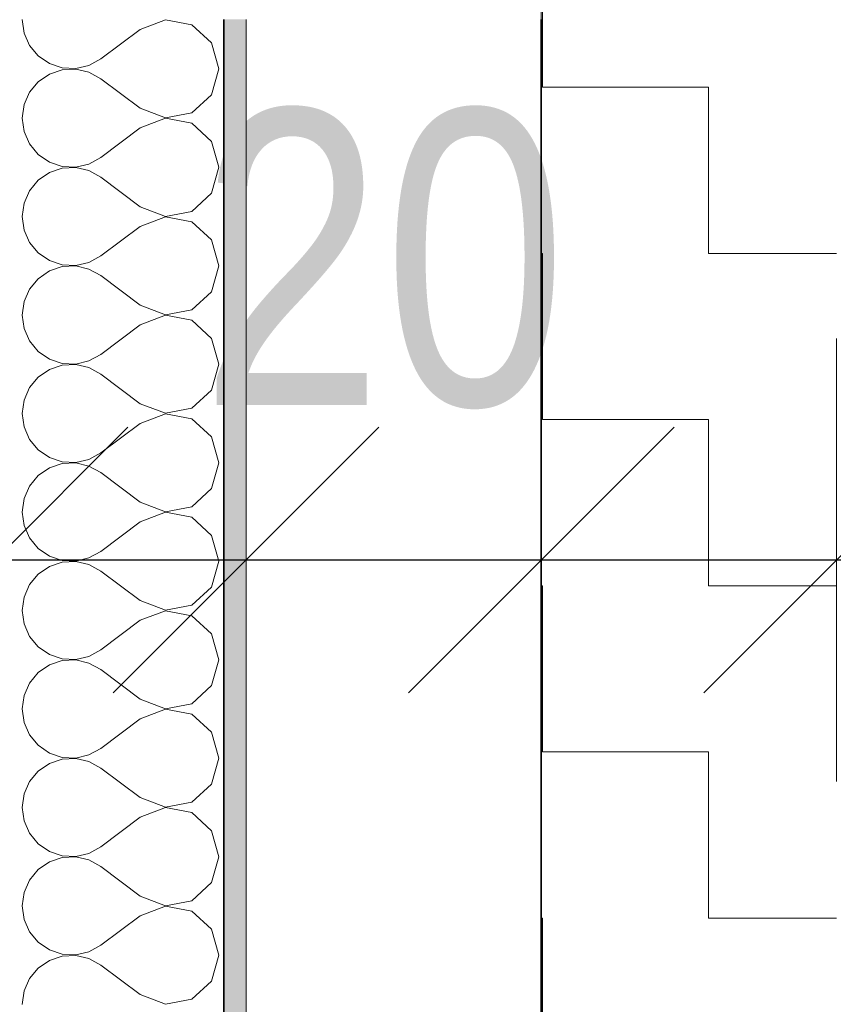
# Model space of a CAD drawing. Header units: metres. Extents: x -7.1 to 26.5, y -14.7 to 18.1.
# Tile 135 of 182: x 9.658 to 10.21, y 10.067 to 10.733. Entities that reach past the tile are written whole.
import ezdxf

# ---------------------------------------------------------------- set-up
doc = ezdxf.new("R2010")
doc.units = ezdxf.units.M
doc.header["$PDMODE"] = 65
doc.linetypes.add('AUSGEZOGEN', pattern=[0])
for name, color, linetype in [('XR$1$010 Aussenwände', 7, 'AUSGEZOGEN'), ('XR$1$015 Innenwände', 7, 'AUSGEZOGEN'), ('XR$1$015 Innenwände Schichttrennlinien', 7, 'AUSGEZOGEN'), ('XR$1$030 Bodenaufbauten', 7, 'AUSGEZOGEN'), ('XR$2$105 Bemassungen 100', 7, 'AUSGEZOGEN'), ('XR$3$010 Aussenwände Bauteilschraffuren', 7, 'AUSGEZOGEN'), ('XR$3$015 Innenwände Bauteilschraffuren', 7, 'AUSGEZOGEN'), ('XR$3$035 Decken', 7, 'AUSGEZOGEN')]:
    doc.layers.add(name, color=color, linetype=linetype)
doc.styles.add('ARIAL', font='arial.ttf')
doc.dimstyles.new('DIMSTYLE_3', dxfattribs={"dimtxt": 0.2, "dimasz": 0.3, "dimexe": 0, "dimexo": 0, "dimgap": 0.1, "dimtad": 2, "dimrnd": 0.005, "dimzin": 4, "dimdsep": 46, "dimtxsty": 'ARIAL', "dimblk1": 'ALL_ML_STRICH', "dimblk2": 'ALL_ML_STRICH', "dimsah": 1, "dimcen": 0, "dimclrd": 7, "dimclre": 7, "dimclrt": 7, "dimadec": 0, "dimazin": 0, "dimtfac": 1, "dimtdec": 0, "dimtix": 1, "dimtmove": 2, "dimatfit": 3, "dimfxl": 0, "dimtzin": 0, "dimlwd": 0, "dimlwe": 18, "dimarcsym": 0})
doc.dimstyles.new('DIMSTYLE_7', dxfattribs={"dimtxt": 0.2, "dimasz": 0.3, "dimexe": 0, "dimexo": 0, "dimgap": 0.1, "dimtad": 2, "dimdec": 1, "dimlfac": 100, "dimrnd": 0.5, "dimzin": 4, "dimdsep": 46, "dimtxsty": 'ARIAL', "dimblk1": 'ALL_ML_STRICH', "dimblk2": 'ALL_ML_STRICH', "dimsah": 1, "dimcen": 0, "dimclrd": 7, "dimclre": 7, "dimclrt": 7, "dimadec": 0, "dimazin": 0, "dimtfac": 1, "dimtdec": 0, "dimtix": 1, "dimtmove": 2, "dimatfit": 3, "dimfxl": 0, "dimtvp": 1.2, "dimtzin": 0, "dimlwd": 0, "dimlwe": 18, "dimarcsym": 0})

# ---------------------------------------------------------------- blocks, each defined once
blk = doc.blocks.new('ALL_ML_STRICH')
at = {"color": 0, "linetype": 'ByBlock', "lineweight": -2}
for p, q in [((0, -0.5), (0, 0.5)), ((-0.3, -0.3), (0.3, 0.3)), ((-1, 0), (0.5, 0))]:
    blk.add_line(p, q, dxfattribs=at)
blk = doc.blocks.new('*D183')
at = {"layer": 'DEFPOINTS', "color": 7, "linetype": 'AUSGEZOGEN', "lineweight": 18, "transparency": 33554687}
for p in [(6.27177, 10.36753), (6.27177, 10.36753), (9.64177, 10.36753)]:
    blk.add_point(p, dxfattribs=at)
at = {"layer": 'XR$2$105 Bemassungen 100', "color": 7, "linetype": 'AUSGEZOGEN', "lineweight": -2, "transparency": 33554687}
for p, q in [((6.27177, 10.36753), (6.27177, 10.36753)), ((6.27177, 10.36753), (9.64177, 10.36753)), ((9.64177, 10.36753), (9.64177, 10.36753))]:
    blk.add_line(p, q, dxfattribs=at)
at = {"layer": 'XR$2$105 Bemassungen 100', "color": 7, "linetype": 'AUSGEZOGEN', "lineweight": 18, "transparency": 33554687, "xscale": 0.3, "yscale": 0.3, "zscale": 0.3, "rotation": 180}
blk.add_blockref('ALL_ML_STRICH', (6.27177, 10.36753), dxfattribs=at)
at = {"layer": 'XR$2$105 Bemassungen 100', "color": 7, "linetype": 'AUSGEZOGEN', "lineweight": 18, "transparency": 33554687, "xscale": 0.3, "yscale": 0.3, "zscale": 0.3}
blk.add_blockref('ALL_ML_STRICH', (9.64177, 10.36753), dxfattribs=at)
at = {"layer": 'XR$2$105 Bemassungen 100', "color": 7, "linetype": 'AUSGEZOGEN', "lineweight": 18, "transparency": 33554687, "insert": (7.96833, 10.57108), "char_height": 0.2, "width": 0.64, "attachment_point": 5, "style": 'ARIAL'}
blk.add_mtext('\\W0.80;\\A1;{\\A1;{3.37\\H0.132000;\\S^ ;}}', dxfattribs=at)
blk = doc.blocks.new('*D184')
at = {"layer": 'DEFPOINTS', "color": 7, "linetype": 'AUSGEZOGEN', "lineweight": 18, "transparency": 33554687}
for p in [(9.64177, 10.36753), (9.64177, 10.36753), (9.81177, 10.36753)]:
    blk.add_point(p, dxfattribs=at)
at = {"layer": 'XR$2$105 Bemassungen 100', "color": 7, "linetype": 'AUSGEZOGEN', "lineweight": -2, "transparency": 33554687}
for p, q in [((9.64177, 10.36753), (9.64177, 10.36753)), ((9.64177, 10.36753), (9.81177, 10.36753)), ((9.81177, 10.36753), (9.81177, 10.36753))]:
    blk.add_line(p, q, dxfattribs=at)
at = {"layer": 'XR$2$105 Bemassungen 100', "color": 7, "linetype": 'AUSGEZOGEN', "lineweight": 18, "transparency": 33554687, "xscale": 0.3, "yscale": 0.3, "zscale": 0.3, "rotation": 180}
blk.add_blockref('ALL_ML_STRICH', (9.64177, 10.36753), dxfattribs=at)
at = {"layer": 'XR$2$105 Bemassungen 100', "color": 7, "linetype": 'AUSGEZOGEN', "lineweight": 18, "transparency": 33554687, "xscale": 0.3, "yscale": 0.3, "zscale": 0.3}
blk.add_blockref('ALL_ML_STRICH', (9.81177, 10.36753), dxfattribs=at)
at = {"layer": 'XR$2$105 Bemassungen 100', "color": 7, "linetype": 'AUSGEZOGEN', "lineweight": 18, "transparency": 33554687, "insert": (9.4253, 10.56753), "char_height": 0.2, "width": 0.64, "attachment_point": 5, "style": 'ARIAL'}
blk.add_mtext('\\W0.80;\\A1;{\\A1;{17\\H0.132000;\\S^ ;}}', dxfattribs=at)
blk = doc.blocks.new('*D185')
at = {"layer": 'DEFPOINTS', "color": 7, "linetype": 'AUSGEZOGEN', "lineweight": 18, "transparency": 33554687}
for p in [(9.81177, 10.36753), (9.81177, 10.36753), (10.01177, 10.30253)]:
    blk.add_point(p, dxfattribs=at)
at = {"layer": 'XR$2$105 Bemassungen 100', "color": 7, "linetype": 'AUSGEZOGEN', "lineweight": -2, "transparency": 33554687}
for p, q in [((9.81177, 10.36753), (9.81177, 10.36753)), ((9.81177, 10.36753), (10.01177, 10.36753)), ((10.01177, 10.36753), (10.01177, 10.36753))]:
    blk.add_line(p, q, dxfattribs=at)
at = {"layer": 'XR$2$105 Bemassungen 100', "color": 7, "linetype": 'AUSGEZOGEN', "lineweight": 18, "transparency": 33554687, "xscale": 0.3, "yscale": 0.3, "zscale": 0.3, "rotation": 180}
blk.add_blockref('ALL_ML_STRICH', (9.81177, 10.36753), dxfattribs=at)
at = {"layer": 'XR$2$105 Bemassungen 100', "color": 7, "linetype": 'AUSGEZOGEN', "lineweight": 18, "transparency": 33554687, "xscale": 0.3, "yscale": 0.3, "zscale": 0.3}
blk.add_blockref('ALL_ML_STRICH', (10.01177, 10.36753), dxfattribs=at)
at = {"layer": 'XR$2$105 Bemassungen 100', "color": 7, "linetype": 'AUSGEZOGEN', "lineweight": 18, "transparency": 33554687, "insert": (9.90481, 10.57094), "char_height": 0.2, "width": 0.64, "attachment_point": 5, "style": 'ARIAL'}
blk.add_mtext('\\W0.80;\\A1;{\\A1;{20\\H0.132000;\\S^ ;}}', dxfattribs=at)
blk = doc.blocks.new('*D186')
at = {"layer": 'DEFPOINTS', "color": 7, "linetype": 'AUSGEZOGEN', "lineweight": 18, "transparency": 33554687}
for p in [(10.01177, 10.36753), (10.01177, 10.30253), (10.21177, 10.30253)]:
    blk.add_point(p, dxfattribs=at)
at = {"layer": 'XR$2$105 Bemassungen 100', "color": 7, "linetype": 'AUSGEZOGEN', "lineweight": -2, "transparency": 33554687}
for p, q in [((10.01177, 10.36753), (10.01177, 10.36753)), ((10.01177, 10.36753), (10.21177, 10.36753)), ((10.21177, 10.36753), (10.21177, 10.36753))]:
    blk.add_line(p, q, dxfattribs=at)
at = {"layer": 'XR$2$105 Bemassungen 100', "color": 7, "linetype": 'AUSGEZOGEN', "lineweight": 18, "transparency": 33554687, "xscale": 0.3, "yscale": 0.3, "zscale": 0.3, "rotation": 180}
blk.add_blockref('ALL_ML_STRICH', (10.01177, 10.36753), dxfattribs=at)
at = {"layer": 'XR$2$105 Bemassungen 100', "color": 7, "linetype": 'AUSGEZOGEN', "lineweight": 18, "transparency": 33554687, "xscale": 0.3, "yscale": 0.3, "zscale": 0.3}
blk.add_blockref('ALL_ML_STRICH', (10.21177, 10.36753), dxfattribs=at)
at = {"layer": 'XR$2$105 Bemassungen 100', "color": 7, "linetype": 'AUSGEZOGEN', "lineweight": 18, "transparency": 33554687, "insert": (10.41377, 10.57094), "char_height": 0.2, "width": 0.64, "attachment_point": 5, "style": 'ARIAL'}
blk.add_mtext('\\W0.80;\\A1;{\\A1;{20\\H0.132000;\\S^ ;}}', dxfattribs=at)
blk = doc.blocks.new('*D187')
at = {"layer": 'DEFPOINTS', "color": 7, "linetype": 'AUSGEZOGEN', "lineweight": 18, "transparency": 33554687}
for p in [(10.21177, 10.36753), (14.69177, 10.36753), (10.21177, 10.30253)]:
    blk.add_point(p, dxfattribs=at)
at = {"layer": 'XR$2$105 Bemassungen 100', "color": 7, "linetype": 'AUSGEZOGEN', "lineweight": -2, "transparency": 33554687}
for p, q in [((10.21177, 10.36753), (10.21177, 10.36753)), ((10.21177, 10.36753), (14.69177, 10.36753)), ((14.69177, 10.36753), (14.69177, 10.36753))]:
    blk.add_line(p, q, dxfattribs=at)
at = {"layer": 'XR$2$105 Bemassungen 100', "color": 7, "linetype": 'AUSGEZOGEN', "lineweight": 18, "transparency": 33554687, "xscale": 0.3, "yscale": 0.3, "zscale": 0.3, "rotation": 180}
blk.add_blockref('ALL_ML_STRICH', (10.21177, 10.36753), dxfattribs=at)
at = {"layer": 'XR$2$105 Bemassungen 100', "color": 7, "linetype": 'AUSGEZOGEN', "lineweight": 18, "transparency": 33554687, "xscale": 0.3, "yscale": 0.3, "zscale": 0.3}
blk.add_blockref('ALL_ML_STRICH', (14.69177, 10.36753), dxfattribs=at)
at = {"layer": 'XR$2$105 Bemassungen 100', "color": 7, "linetype": 'AUSGEZOGEN', "lineweight": 18, "transparency": 33554687, "insert": (12.46316, 10.57094), "char_height": 0.2, "width": 0.64, "attachment_point": 5, "style": 'ARIAL'}
blk.add_mtext('\\W0.80;\\A1;{\\A1;{4.48\\H0.132000;\\S^ ;}}', dxfattribs=at)
blk = doc.blocks.new('COMPLEXOBJECT_242')
at = {"layer": 'XR$3$015 Innenwände Bauteilschraffuren', "color": 8, "linetype": 'AUSGEZOGEN', "lineweight": 13, "transparency": 33554687}
for p, q in [((9.6601, 10.73333), (9.66137, 10.72422)), ((9.75711, 10.7332), (9.7401, 10.72667)), ((9.77501, 10.72981), (9.75711, 10.7332)), ((9.7401, 10.72667), (9.71344, 10.70667)), ((9.78846, 10.71752), (9.77501, 10.72981)), ((9.66137, 10.72422), (9.66508, 10.71581)), ((9.66508, 10.71581), (9.67095, 10.70873)), ((9.79344, 10.7), (9.78846, 10.71752)), ((9.67095, 10.70873), (9.67853, 10.70352)), ((9.70539, 10.70222), (9.71344, 10.70667)), ((9.67853, 10.70352), (9.68724, 10.70058)), ((9.68724, 10.69942), (9.67853, 10.69648)), ((9.68724, 10.70058), (9.69643, 10.70013)), ((9.69643, 10.69987), (9.68724, 10.69942)), ((9.69643, 10.70013), (9.70539, 10.70222)), ((9.70539, 10.69778), (9.69643, 10.69987)), ((9.78846, 10.68248), (9.79344, 10.7)), ((9.67095, 10.69127), (9.66508, 10.68419)), ((9.67853, 10.69648), (9.67095, 10.69127)), ((9.71344, 10.69333), (9.70539, 10.69778)), ((9.7401, 10.67333), (9.71344, 10.69333)), ((9.66508, 10.68419), (9.66137, 10.67578)), ((9.77501, 10.67019), (9.78846, 10.68248)), ((9.66137, 10.67578), (9.6601, 10.66667)), ((9.7401, 10.67333), (9.75711, 10.6668)), ((9.6601, 10.66667), (9.66137, 10.65756)), ((9.75711, 10.66653), (9.7401, 10.66)), ((9.75711, 10.6668), (9.77501, 10.67019)), ((9.77501, 10.66315), (9.75711, 10.66653)), ((9.7401, 10.66), (9.71344, 10.64)), ((9.78846, 10.65086), (9.77501, 10.66315)), ((9.66137, 10.65756), (9.66508, 10.64914)), ((9.66508, 10.64914), (9.67095, 10.64206)), ((9.79344, 10.63333), (9.78846, 10.65086)), ((9.67095, 10.64206), (9.67853, 10.63685)), ((9.70539, 10.63555), (9.71344, 10.64)), ((9.67853, 10.63685), (9.68724, 10.63391)), ((9.68724, 10.63275), (9.67853, 10.62981)), ((9.68724, 10.63391), (9.69643, 10.63347)), ((9.69643, 10.6332), (9.68724, 10.63275)), ((9.69643, 10.63347), (9.70539, 10.63555)), ((9.70539, 10.63112), (9.69643, 10.6332)), ((9.78846, 10.61581), (9.79344, 10.63333)), ((9.67095, 10.62461), (9.66508, 10.61752)), ((9.67853, 10.62981), (9.67095, 10.62461)), ((9.71344, 10.62667), (9.70539, 10.63112)), ((9.7401, 10.60667), (9.71344, 10.62667)), ((9.66508, 10.61752), (9.66137, 10.60911)), ((9.77501, 10.60352), (9.78846, 10.61581)), ((9.66137, 10.60911), (9.6601, 10.6)), ((9.7401, 10.60667), (9.75711, 10.60013)), ((9.6601, 10.6), (9.66137, 10.59089)), ((9.75711, 10.59987), (9.7401, 10.59333)), ((9.75711, 10.60013), (9.77501, 10.60352)), ((9.77501, 10.59648), (9.75711, 10.59987)), ((9.7401, 10.59333), (9.71344, 10.57333)), ((9.78846, 10.58419), (9.77501, 10.59648)), ((9.66137, 10.59089), (9.66508, 10.58248)), ((9.66508, 10.58248), (9.67095, 10.57539)), ((9.79344, 10.56667), (9.78846, 10.58419)), ((9.67095, 10.57539), (9.67853, 10.57019)), ((9.70539, 10.56888), (9.71344, 10.57333)), ((9.67853, 10.57019), (9.68724, 10.56725)), ((9.68724, 10.56609), (9.67853, 10.56315)), ((9.68724, 10.56725), (9.69643, 10.5668)), ((9.69643, 10.56653), (9.68724, 10.56609)), ((9.69643, 10.5668), (9.70539, 10.56888)), ((9.70539, 10.56445), (9.69643, 10.56653)), ((9.78846, 10.54914), (9.79344, 10.56667)), ((9.67095, 10.55794), (9.66508, 10.55086)), ((9.67853, 10.56315), (9.67095, 10.55794)), ((9.71344, 10.56), (9.70539, 10.56445)), ((9.7401, 10.54), (9.71344, 10.56)), ((9.66508, 10.55086), (9.66137, 10.54244)), ((9.77501, 10.53685), (9.78846, 10.54914)), ((9.66137, 10.54244), (9.6601, 10.53333)), ((9.7401, 10.54), (9.75711, 10.53347)), ((9.6601, 10.53333), (9.66137, 10.52422)), ((9.75711, 10.5332), (9.7401, 10.52667)), ((9.75711, 10.53347), (9.77501, 10.53685)), ((9.77501, 10.52981), (9.75711, 10.5332)), ((9.7401, 10.52667), (9.71344, 10.50667)), ((9.78846, 10.51752), (9.77501, 10.52981)), ((9.66137, 10.52422), (9.66508, 10.51581)), ((9.66508, 10.51581), (9.67095, 10.50873)), ((9.79344, 10.5), (9.78846, 10.51752)), ((9.67095, 10.50873), (9.67853, 10.50352)), ((9.70539, 10.50222), (9.71344, 10.50667)), ((9.67853, 10.50352), (9.68724, 10.50058)), ((9.68724, 10.49942), (9.67853, 10.49648)), ((9.68724, 10.50058), (9.69643, 10.50013)), ((9.69643, 10.49987), (9.68724, 10.49942)), ((9.69643, 10.50013), (9.70539, 10.50222)), ((9.70539, 10.49778), (9.69643, 10.49987)), ((9.78846, 10.48248), (9.79344, 10.5)), ((9.67095, 10.49127), (9.66508, 10.48419)), ((9.67853, 10.49648), (9.67095, 10.49127)), ((9.71344, 10.49333), (9.70539, 10.49778)), ((9.7401, 10.47333), (9.71344, 10.49333)), ((9.66508, 10.48419), (9.66137, 10.47578)), ((9.77501, 10.47019), (9.78846, 10.48248)), ((9.66137, 10.47578), (9.6601, 10.46667)), ((9.7401, 10.47333), (9.75711, 10.4668)), ((9.6601, 10.46667), (9.66137, 10.45756)), ((9.75711, 10.46653), (9.7401, 10.46)), ((9.75711, 10.4668), (9.77501, 10.47019)), ((9.77501, 10.46315), (9.75711, 10.46653)), ((9.7401, 10.46), (9.71344, 10.44)), ((9.78846, 10.45086), (9.77501, 10.46315)), ((9.66137, 10.45756), (9.66508, 10.44914)), ((9.66508, 10.44914), (9.67095, 10.44206)), ((9.79344, 10.43333), (9.78846, 10.45086)), ((9.67095, 10.44206), (9.67853, 10.43685)), ((9.70539, 10.43555), (9.71344, 10.44)), ((9.67853, 10.43685), (9.68724, 10.43391)), ((9.68724, 10.43275), (9.67853, 10.42981)), ((9.68724, 10.43391), (9.69643, 10.43347)), ((9.69643, 10.4332), (9.68724, 10.43275)), ((9.69643, 10.43347), (9.70539, 10.43555)), ((9.70539, 10.43112), (9.69643, 10.4332)), ((9.78846, 10.41581), (9.79344, 10.43333)), ((9.67095, 10.42461), (9.66508, 10.41752)), ((9.67853, 10.42981), (9.67095, 10.42461)), ((9.71344, 10.42667), (9.70539, 10.43112)), ((9.7401, 10.40667), (9.71344, 10.42667)), ((9.66508, 10.41752), (9.66137, 10.40911)), ((9.77501, 10.40352), (9.78846, 10.41581)), ((9.66137, 10.40911), (9.6601, 10.4)), ((9.7401, 10.40667), (9.75711, 10.40013)), ((9.6601, 10.4), (9.66137, 10.39089)), ((9.75711, 10.39987), (9.7401, 10.39333)), ((9.75711, 10.40013), (9.77501, 10.40352)), ((9.77501, 10.39648), (9.75711, 10.39987)), ((9.7401, 10.39333), (9.71344, 10.37333)), ((9.78846, 10.38419), (9.77501, 10.39648)), ((9.66137, 10.39089), (9.66508, 10.38248)), ((9.66508, 10.38248), (9.67095, 10.37539)), ((9.79344, 10.36667), (9.78846, 10.38419)), ((9.67095, 10.37539), (9.67853, 10.37019)), ((9.70539, 10.36888), (9.71344, 10.37333)), ((9.67853, 10.37019), (9.68724, 10.36725)), ((9.68724, 10.36609), (9.67853, 10.36315)), ((9.68724, 10.36725), (9.69643, 10.3668)), ((9.69643, 10.36653), (9.68724, 10.36609)), ((9.69643, 10.3668), (9.70539, 10.36888)), ((9.70539, 10.36445), (9.69643, 10.36653)), ((9.78846, 10.34914), (9.79344, 10.36667)), ((9.67095, 10.35794), (9.66508, 10.35086)), ((9.67853, 10.36315), (9.67095, 10.35794)), ((9.71344, 10.36), (9.70539, 10.36445)), ((9.7401, 10.34), (9.71344, 10.36)), ((9.66508, 10.35086), (9.66137, 10.34244)), ((9.77501, 10.33685), (9.78846, 10.34914)), ((9.66137, 10.34244), (9.6601, 10.33333)), ((9.7401, 10.34), (9.75711, 10.33347)), ((9.6601, 10.33333), (9.66137, 10.32422)), ((9.75711, 10.3332), (9.7401, 10.32667)), ((9.75711, 10.33347), (9.77501, 10.33685)), ((9.77501, 10.32981), (9.75711, 10.3332)), ((9.7401, 10.32667), (9.71344, 10.30667)), ((9.78846, 10.31752), (9.77501, 10.32981)), ((9.66137, 10.32422), (9.66508, 10.31581)), ((9.66508, 10.31581), (9.67095, 10.30873)), ((9.79344, 10.3), (9.78846, 10.31752)), ((9.67095, 10.30873), (9.67853, 10.30352)), ((9.70539, 10.30222), (9.71344, 10.30667)), ((9.67853, 10.30352), (9.68724, 10.30058)), ((9.68724, 10.29942), (9.67853, 10.29648)), ((9.68724, 10.30058), (9.69643, 10.30013)), ((9.69643, 10.29987), (9.68724, 10.29942)), ((9.69643, 10.30013), (9.70539, 10.30222)), ((9.70539, 10.29778), (9.69643, 10.29987)), ((9.78846, 10.28248), (9.79344, 10.3)), ((9.67095, 10.29127), (9.66508, 10.28419)), ((9.67853, 10.29648), (9.67095, 10.29127)), ((9.71344, 10.29333), (9.70539, 10.29778)), ((9.7401, 10.27333), (9.71344, 10.29333)), ((9.66508, 10.28419), (9.66137, 10.27578)), ((9.77501, 10.27019), (9.78846, 10.28248)), ((9.66137, 10.27578), (9.6601, 10.26667)), ((9.7401, 10.27333), (9.75711, 10.2668)), ((9.6601, 10.26667), (9.66137, 10.25756)), ((9.75711, 10.26653), (9.7401, 10.26)), ((9.75711, 10.2668), (9.77501, 10.27019)), ((9.77501, 10.26315), (9.75711, 10.26653)), ((9.7401, 10.26), (9.71344, 10.24)), ((9.78846, 10.25086), (9.77501, 10.26315)), ((9.66137, 10.25756), (9.66508, 10.24914)), ((9.66508, 10.24914), (9.67095, 10.24206)), ((9.79344, 10.23333), (9.78846, 10.25086)), ((9.67095, 10.24206), (9.67853, 10.23685)), ((9.70539, 10.23555), (9.71344, 10.24)), ((9.67853, 10.23685), (9.68724, 10.23391)), ((9.68724, 10.23275), (9.67853, 10.22981)), ((9.68724, 10.23391), (9.69643, 10.23347)), ((9.69643, 10.2332), (9.68724, 10.23275)), ((9.69643, 10.23347), (9.70539, 10.23555)), ((9.70539, 10.23112), (9.69643, 10.2332)), ((9.78846, 10.21581), (9.79344, 10.23333)), ((9.67095, 10.22461), (9.66508, 10.21752)), ((9.67853, 10.22981), (9.67095, 10.22461)), ((9.71344, 10.22667), (9.70539, 10.23112)), ((9.7401, 10.20667), (9.71344, 10.22667)), ((9.66508, 10.21752), (9.66137, 10.20911)), ((9.77501, 10.20352), (9.78846, 10.21581)), ((9.66137, 10.20911), (9.6601, 10.2)), ((9.7401, 10.20667), (9.75711, 10.20013)), ((9.6601, 10.2), (9.66137, 10.19089)), ((9.75711, 10.19987), (9.7401, 10.19333)), ((9.75711, 10.20013), (9.77501, 10.20352)), ((9.77501, 10.19648), (9.75711, 10.19987)), ((9.7401, 10.19333), (9.71344, 10.17333)), ((9.78846, 10.18419), (9.77501, 10.19648)), ((9.66137, 10.19089), (9.66508, 10.18248)), ((9.66508, 10.18248), (9.67095, 10.17539)), ((9.79344, 10.16667), (9.78846, 10.18419)), ((9.67095, 10.17539), (9.67853, 10.17019)), ((9.70539, 10.16888), (9.71344, 10.17333)), ((9.67853, 10.17019), (9.68724, 10.16725)), ((9.68724, 10.16609), (9.67853, 10.16315)), ((9.68724, 10.16725), (9.69643, 10.1668)), ((9.69643, 10.16653), (9.68724, 10.16609)), ((9.69643, 10.1668), (9.70539, 10.16888)), ((9.70539, 10.16445), (9.69643, 10.16653)), ((9.78846, 10.14914), (9.79344, 10.16667)), ((9.67853, 10.16315), (9.67095, 10.15794)), ((9.71344, 10.16), (9.70539, 10.16445)), ((9.7401, 10.14), (9.71344, 10.16)), ((9.67095, 10.15794), (9.66508, 10.15086)), ((9.66508, 10.15086), (9.66137, 10.14244)), ((9.77501, 10.13685), (9.78846, 10.14914)), ((9.66137, 10.14244), (9.6601, 10.13333)), ((9.7401, 10.14), (9.75711, 10.13347)), ((9.6601, 10.13333), (9.66137, 10.12422)), ((9.75711, 10.1332), (9.7401, 10.12667)), ((9.75711, 10.13347), (9.77501, 10.13685)), ((9.77501, 10.12981), (9.75711, 10.1332)), ((9.7401, 10.12667), (9.71344, 10.10667)), ((9.78846, 10.11752), (9.77501, 10.12981)), ((9.66137, 10.12422), (9.66508, 10.11581)), ((9.66508, 10.11581), (9.67095, 10.10873)), ((9.79344, 10.1), (9.78846, 10.11752)), ((9.67095, 10.10873), (9.67853, 10.10352)), ((9.70539, 10.10222), (9.71344, 10.10667)), ((9.67853, 10.10352), (9.68724, 10.10058)), ((9.68724, 10.09942), (9.67853, 10.09648)), ((9.68724, 10.10058), (9.69643, 10.10013)), ((9.69643, 10.09987), (9.68724, 10.09942)), ((9.69643, 10.10013), (9.70539, 10.10222)), ((9.70539, 10.09778), (9.69643, 10.09987)), ((9.78846, 10.08248), (9.79344, 10.1)), ((9.67853, 10.09648), (9.67095, 10.09127)), ((9.71344, 10.09333), (9.70539, 10.09778)), ((9.7401, 10.07333), (9.71344, 10.09333)), ((9.67095, 10.09127), (9.66508, 10.08419)), ((9.66508, 10.08419), (9.66137, 10.07578)), ((9.77501, 10.07019), (9.78846, 10.08248)), ((9.66137, 10.07578), (9.6601, 10.06667)), ((9.7401, 10.07333), (9.75711, 10.0668)), ((9.75711, 10.0668), (9.77501, 10.07019))]:
    blk.add_line(p, q, dxfattribs=at)

msp = doc.modelspace()

# ---------------------------------------------------------------- hatches: boundary and pattern name
at = {"layer": 'XR$3$010 Aussenwände Bauteilschraffuren', "linetype": 'AUSGEZOGEN', "lineweight": 13, "transparency": 33554687}
h = msp.add_hatch(dxfattribs=at)
h.set_pattern_fill('MUSTER', scale=0.1125, style=0, pattern_type=2)
h.set_pattern_definition([(0, (0.225, 0.225), (0.1125, 0.1125), [0.1125, -0.1125]), (90, (0.225, 0.225), (-0.1125, 0.1125), [0.1125, -0.1125])])
h.paths.add_polyline_path([(10.01177, 11.8885), (10.01177, 10.7335), (10.01177, 10.7335), (10.01177, 7.3535), (10.21177, 7.3535), (10.21177, 10.7335), (10.21177, 10.7335), (10.21177, 11.6885), (11.84177, 11.6885), (11.84177, 11.8885), (10.21177, 11.8885), (10.21177, 11.8885)], flags=0)
at = {"layer": 'XR$3$015 Innenwände Bauteilschraffuren', "linetype": 'AUSGEZOGEN', "lineweight": 13, "true_color": 0x202020, "transparency": 33554687}
msp.add_hatch(color=250, dxfattribs=at).paths.add_polyline_path([(9.81177, 7.5885), (9.81177, 10.7335), (9.79677, 10.7335), (9.79677, 7.5885)])

# ---------------------------------------------------------------- linework, layer by layer
at = {"layer": 'XR$1$010 Aussenwände', "color": 7, "linetype": 'AUSGEZOGEN', "lineweight": 35, "transparency": 33554687}
msp.add_line((10.01177, 10.7335), (10.01177, 7.3535), dxfattribs=at)
at = {"layer": 'XR$1$015 Innenwände', "color": 7, "linetype": 'AUSGEZOGEN', "lineweight": 18, "transparency": 33554687}
msp.add_line((9.81177, 7.5885), (9.81177, 10.7335), dxfattribs=at)
at = {"layer": 'XR$1$015 Innenwände Schichttrennlinien', "color": 7, "linetype": 'AUSGEZOGEN', "lineweight": 35, "transparency": 33554687}
msp.add_line((9.79677, 8.3485), (9.79677, 10.7335), dxfattribs=at)
at = {"layer": 'XR$1$030 Bodenaufbauten', "color": 254, "linetype": 'AUSGEZOGEN', "lineweight": 13, "transparency": 33554687}
msp.add_lwpolyline([(2.26177, -3.7865), (22.64177, -3.7865), (22.64177, 10.7535), (14.89177, 10.7535), (14.89177, 6.0735), (10.01177, 6.0735), (10.01177, 8.00991), (10.01177, 10.7535), (2.26177, 10.7535), (2.26177, -3.7865)], close=True, dxfattribs=at)
at = {"layer": 'XR$3$035 Decken', "color": 7, "linetype": 'AUSGEZOGEN', "lineweight": 18, "transparency": 33554687}
msp.add_lwpolyline([(10.01177, 11.0035), (1.99177, 11.0535), (1.99177, -3.9165), (1.99177, -6.6565), (22.94177, -6.6565), (22.94177, 11.0535), (14.89177, 11.0535), (14.89177, 6.2735), (13.45177, 6.2735), (11.45177, 6.2735), (10.01177, 6.2735), (10.01177, 11.0035)], close=True, dxfattribs=at)

# ---------------------------------------------------------------- block references
at = {"layer": 'XR$3$015 Innenwände Bauteilschraffuren', "color": 8, "linetype": 'AUSGEZOGEN', "lineweight": 13, "transparency": 33554687}
msp.add_blockref('COMPLEXOBJECT_242', (0, 0), dxfattribs=at)

# ---------------------------------------------------------------- dimensions: what is measured, and where the dimension line sits
at = {"layer": 'XR$2$105 Bemassungen 100', "color": 7, "linetype": 'AUSGEZOGEN', "lineweight": 18, "transparency": 33554687}
for base, p1, p2, dimstyle, picture, middle in [((9.64177, 10.36753), (6.27177, 10.36753), (9.64177, 10.36753), 'DIMSTYLE_3', '*D183', (7.96833, 10.57108)), ((9.81177, 10.36753), (9.64177, 10.36753), (9.81177, 10.36753), 'DIMSTYLE_7', '*D184', (9.4253, 10.56753)), ((10.01177, 10.36753), (9.81177, 10.36753), (10.01177, 10.36753), 'DIMSTYLE_7', '*D185', (9.90481, 10.57094)), ((10.21177, 10.36753), (10.01177, 10.36753), (10.21177, 10.36753), 'DIMSTYLE_7', '*D186', (10.41377, 10.57094)), ((14.69177, 10.36753), (10.21177, 10.36753), (14.69177, 10.36753), 'DIMSTYLE_3', '*D187', (12.46316, 10.57094))]:
    dim = msp.add_linear_dim(base=base, p1=p1, p2=p2, dimstyle=dimstyle, override={"dimpost": '<>', "dimclrd": 7, "dimclre": 7, "dimclrt": 7, "dimlwd": 0, "dimlwe": 18}, dxfattribs=at)
    dim.commit()
    dim.dimension.update_dxf_attribs({"geometry": picture, "text_midpoint": middle, "dimtype": 160})

doc.saveas('drawing.dxf')
